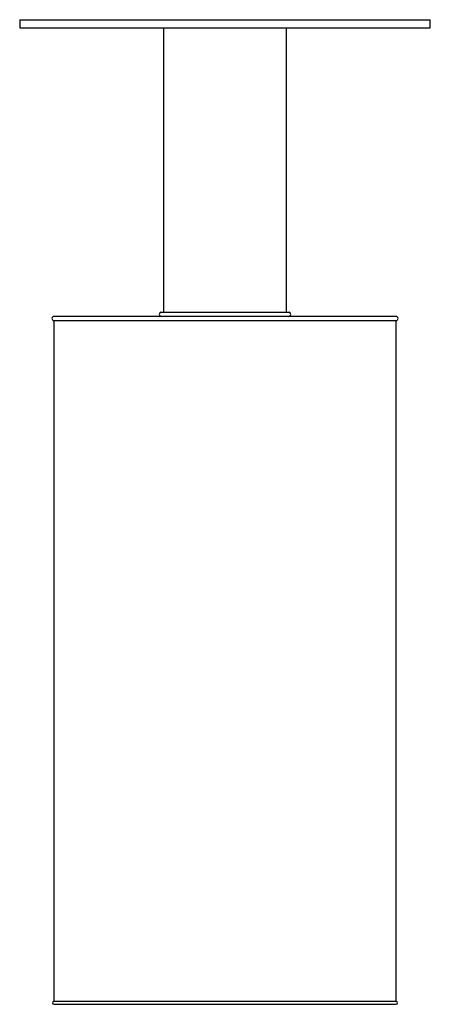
# Paper-space layout '_Frontal' of a CAD drawing. Header units: millimetres. Extents: x -75 to 75, y -253 to 107.
import ezdxf

# ---------------------------------------------------------------- set-up
doc = ezdxf.new("R2010")
doc.units = ezdxf.units.MM

psp = doc.layouts.new('_Frontal')

# ---------------------------------------------------------------- linework, layer by layer
at = {"color": 7, "linetype": 'Continuous', "lineweight": 25}
for p, q in [((-75, 107), (-75, 104)), ((-75, 107), (75, 107)), ((75, 104), (75, 107)), ((-75, 104), (75, 104)), ((-22.5, 104), (-22.5, 0.2)), ((22.5, 0.2), (22.5, 104)), ((-23.41, 0.2), (23.41, 0.2)), ((62.5, -1.37), (-62.5, -1.37)), ((-62.5, -2.87), (-62.5, -251.62)), ((-62.5, -2.87), (62.5, -2.87)), ((62.5, -251.62), (62.5, -2.87)), ((62.5, -251.62), (-62.5, -251.62)), ((-62.5, -252.62), (62.5, -252.62))]:
    psp.add_line(p, q, dxfattribs=at)
at = {"color": 7, "linetype": 'Continuous', "lineweight": 25, "flags": 128}
for points in [[(-59.06, -1.37), (-59.07, -1.37), (-59.07, -1.37)], [(-59.07, -2.87), (-59.07, -2.87), (-59.06, -2.87)], [(47.32, -1.37), (47.3, -1.37), (47.28, -1.37)], [(47.28, -2.87), (47.3, -2.87), (47.32, -2.87)]]:
    psp.add_lwpolyline(points, dxfattribs=at)
at = {"color": 7, "linetype": 'Continuous', "lineweight": 25}
for centre, radius, start, end in [((-23.2, -0.57), 0.8, 105, 270), ((23.2, -0.57), 0.8, 270, 75), ((-62.5, -2.12), 0.75, 90, 270), ((62.5, -2.12), 0.75, 270, 90), ((-62.5, -252.12), 0.5, 90, 270), ((62.5, -252.12), 0.5, 270, 90)]:
    psp.add_arc(centre, radius, start, end, dxfattribs=at)

doc.saveas('drawing.dxf')
